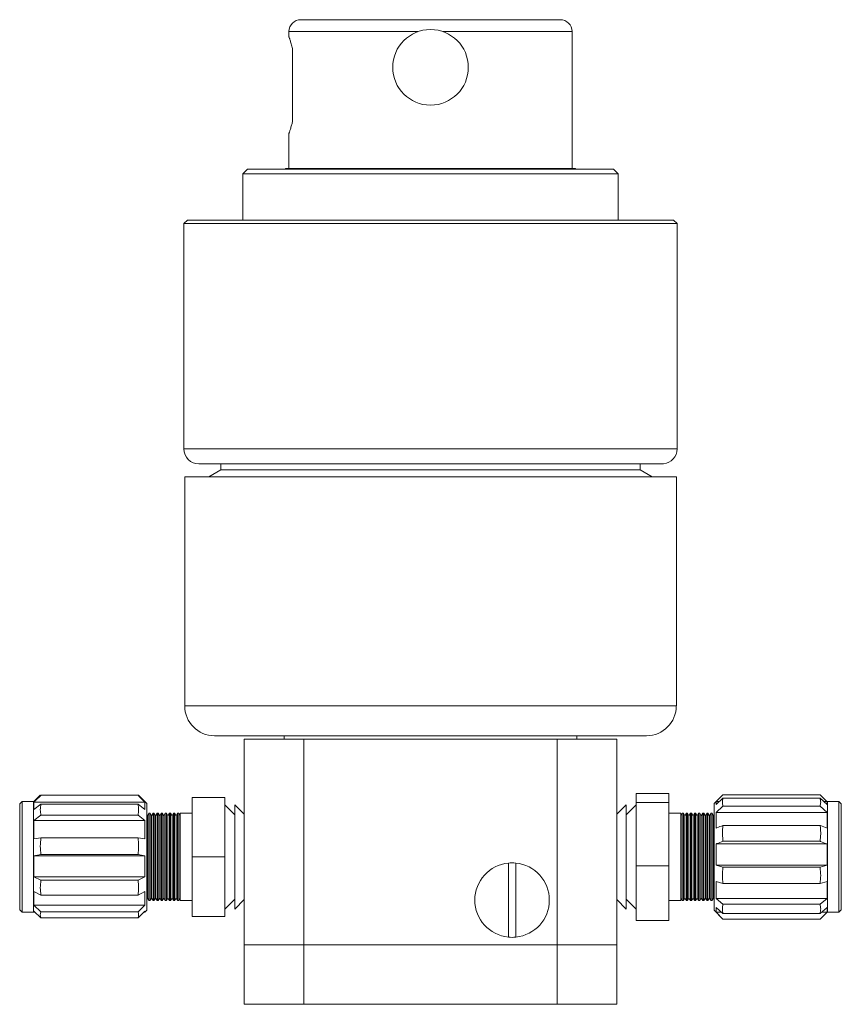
# Model space of a CAD drawing. Header units: inches. Extents: x 0.82 to 7.21, y 1.66 to 10.51.
# Tile 2 of 3: x 0.82 to 3.12, y 5.58 to 8.34. Entities that reach past the tile are written whole.
import ezdxf

# ---------------------------------------------------------------- set-up
doc = ezdxf.new("R2010")
doc.units = ezdxf.units.IN
doc.header["$MEASUREMENT"] = 0

msp = doc.modelspace()

# ---------------------------------------------------------------- linework, layer by layer
at = {"color": 7, "linetype": 'Continuous', "lineweight": 15}
for p, q in [((1.6056, 8.3398), (2.3306, 8.3398)), ((1.5722, 8.3065), (1.5722, 8.2917)), ((2.3639, 7.9238), (2.3639, 8.3065)), ((1.5822, 8.054), (1.5822, 8.2589)), ((1.5722, 8.0213), (1.5722, 7.9238)), ((1.4564, 7.9218), (1.4431, 7.9085)), ((1.4431, 7.9085), (1.4431, 7.7791)), ((2.4931, 7.9085), (1.4431, 7.9085)), ((1.4564, 7.9218), (2.4797, 7.9218)), ((1.5638, 7.9238), (1.5603, 7.9218)), ((1.5638, 7.9238), (2.3724, 7.9238)), ((2.3758, 7.9218), (2.3724, 7.9238)), ((2.4931, 7.9085), (2.4797, 7.9218)), ((2.4931, 7.7791), (2.4931, 7.9085)), ((1.2886, 7.7791), (1.2786, 7.7691)), ((1.2886, 7.7791), (2.6476, 7.7791)), ((2.6576, 7.7691), (2.6476, 7.7791)), ((1.2786, 7.7691), (1.2786, 7.1385)), ((1.2786, 7.7691), (2.6576, 7.7691)), ((2.6576, 7.1385), (2.6576, 7.7691)), ((2.6158, 7.0968), (1.3202, 7.0968)), ((1.3819, 7.0968), (1.3819, 7.0801)), ((2.5542, 7.0801), (2.5542, 7.0968)), ((1.2806, 7.0608), (1.2806, 6.4195)), ((1.2806, 7.0608), (1.9681, 7.0608)), ((1.3819, 7.0801), (1.3486, 7.0608)), ((2.5542, 7.0801), (1.3819, 7.0801)), ((1.9681, 7.0608), (2.6556, 7.0608)), ((2.5876, 7.0608), (2.5542, 7.0801)), ((2.6556, 6.4195), (2.6556, 7.0608)), ((1.9681, 6.3361), (1.3639, 6.3361)), ((1.4472, 5.7511), (1.4472, 6.3261)), ((1.4472, 6.3261), (1.6139, 6.3261)), ((1.5591, 6.3361), (1.5591, 6.3261)), ((1.6139, 6.3261), (1.6139, 5.7511)), ((1.6139, 6.3261), (2.3222, 6.3261)), ((2.5722, 6.3361), (1.9681, 6.3361)), ((2.3222, 5.7511), (2.3222, 6.3261)), ((2.3222, 6.3261), (2.4889, 6.3261)), ((2.3771, 6.3261), (2.3771, 6.3361)), ((2.4889, 6.3261), (2.4889, 5.7511)), ((2.5429, 6.1748), (2.6346, 6.1748)), ((2.5429, 6.1496), (2.5429, 6.1748)), ((2.6346, 6.1496), (2.6346, 6.1748)), ((0.8259, 6.1518), (0.8192, 6.1451)), ((0.8192, 5.997), (0.8192, 6.1451)), ((0.8582, 6.1518), (0.8259, 6.1518)), ((0.8259, 6.1518), (0.8259, 5.997)), ((0.8768, 6.1695), (0.8582, 6.1509)), ((0.8582, 6.1518), (0.8582, 5.997)), ((0.8592, 6.1296), (0.8592, 6.1499)), ((0.8592, 6.1499), (1.1695, 6.1499)), ((0.8785, 6.1446), (0.8592, 6.1296)), ((0.8785, 6.1695), (1.1502, 6.1695)), ((0.8785, 6.1446), (1.1502, 6.1446)), ((1.1695, 6.1296), (1.1502, 6.1446)), ((1.1749, 6.1464), (1.1518, 6.1695)), ((1.1695, 6.1499), (1.1695, 6.1296)), ((1.1749, 5.8475), (1.1749, 6.1464)), ((1.3932, 6.1636), (1.3016, 6.1636)), ((1.3016, 6.1636), (1.3016, 5.997)), ((1.3932, 6.1636), (1.3932, 5.997)), ((2.5429, 6.1496), (2.6346, 6.1496)), ((2.5429, 5.9717), (2.5429, 6.1496)), ((2.6346, 5.9717), (2.6346, 6.1496)), ((2.7666, 6.1518), (2.7612, 6.1464)), ((2.7612, 6.1464), (2.7612, 5.8589)), ((2.786, 6.161), (2.7666, 6.1437)), ((2.7757, 6.1518), (2.7666, 6.1518)), ((2.7666, 6.1437), (2.7666, 6.1518)), ((2.7669, 6.1518), (2.786, 6.1706)), ((3.0576, 6.1706), (2.786, 6.1706)), ((3.0576, 6.161), (2.786, 6.161)), ((3.0576, 6.1706), (3.0767, 6.1518)), ((3.077, 6.1437), (3.0576, 6.161)), ((3.077, 6.1518), (3.0679, 6.1518)), ((3.0779, 6.1509), (3.077, 6.1518)), ((3.077, 6.1518), (3.077, 6.1437)), ((3.1102, 6.1518), (3.0779, 6.1518)), ((3.0779, 5.8421), (3.0779, 6.1518)), ((3.1169, 6.1451), (3.1102, 6.1518)), ((3.1102, 5.8421), (3.1102, 6.1518)), ((3.1169, 6.1451), (3.1169, 5.8488)), ((1.1807, 6.1193), (1.1765, 6.1121)), ((1.1838, 6.1193), (1.1807, 6.1193)), ((1.1807, 6.1193), (1.1807, 5.8746)), ((1.188, 6.1121), (1.1838, 6.1193)), ((1.1838, 5.997), (1.1838, 6.1193)), ((1.1921, 6.1193), (1.188, 6.1121)), ((1.1952, 6.1193), (1.1921, 6.1193)), ((1.1921, 6.1193), (1.1921, 5.8746)), ((1.1994, 6.1121), (1.1952, 6.1193)), ((1.1952, 5.997), (1.1952, 6.1193)), ((1.2036, 6.1193), (1.1994, 6.1121)), ((1.2067, 6.1193), (1.2036, 6.1193)), ((1.2036, 6.1193), (1.2036, 5.8746)), ((1.2109, 6.1121), (1.2067, 6.1193)), ((1.2067, 5.997), (1.2067, 6.1193)), ((1.215, 6.1193), (1.2109, 6.1121)), ((1.2181, 6.1193), (1.215, 6.1193)), ((1.215, 6.1193), (1.215, 5.8746)), ((1.2223, 6.1121), (1.2181, 6.1193)), ((1.2181, 5.997), (1.2181, 6.1193)), ((1.2265, 6.1193), (1.2223, 6.1121)), ((1.2296, 6.1193), (1.2265, 6.1193)), ((1.2265, 6.1193), (1.2265, 5.8746)), ((1.2338, 6.1121), (1.2296, 6.1193)), ((1.2296, 5.997), (1.2296, 6.1193)), ((1.2379, 6.1193), (1.2338, 6.1121)), ((1.241, 6.1193), (1.2379, 6.1193)), ((1.2379, 6.1193), (1.2379, 5.8746)), ((1.2452, 6.1121), (1.241, 6.1193)), ((1.241, 5.997), (1.241, 6.1193)), ((1.2494, 6.1193), (1.2452, 6.1121)), ((1.2525, 6.1193), (1.2494, 6.1193)), ((1.2494, 6.1193), (1.2494, 5.8746)), ((1.2567, 6.1121), (1.2525, 6.1193)), ((1.2525, 5.997), (1.2525, 6.1193)), ((1.2609, 6.1193), (1.2567, 6.1121)), ((1.2639, 6.1193), (1.2609, 6.1193)), ((1.2609, 6.1193), (1.2609, 5.8746)), ((1.2681, 6.1121), (1.2639, 6.1193)), ((1.2639, 5.997), (1.2639, 6.1193)), ((1.3016, 6.1193), (1.2682, 6.1193)), ((1.2682, 5.8746), (1.2682, 6.1193)), ((1.421, 6.115), (1.3932, 6.1428)), ((1.4472, 6.1166), (1.421, 6.1428)), ((1.421, 5.997), (1.421, 6.1428)), ((2.5151, 6.1428), (2.4889, 6.1166)), ((2.5429, 6.1428), (2.5151, 6.115)), ((2.5151, 6.1428), (2.5151, 5.8511)), ((2.6679, 6.1193), (2.6346, 6.1193)), ((2.6679, 6.1193), (2.6679, 5.8839)), ((2.6722, 6.1193), (2.668, 6.1121)), ((2.6753, 6.1193), (2.6722, 6.1193)), ((2.6722, 6.1193), (2.6722, 5.8746)), ((2.6795, 6.1121), (2.6753, 6.1193)), ((2.6753, 5.8839), (2.6753, 6.1193)), ((2.6837, 6.1193), (2.6795, 6.1121)), ((2.6867, 6.1193), (2.6837, 6.1193)), ((2.6837, 6.1193), (2.6837, 5.8746)), ((2.6909, 6.1121), (2.6867, 6.1193)), ((2.6867, 5.8839), (2.6867, 6.1193)), ((2.6951, 6.1193), (2.6909, 6.1121)), ((2.6982, 6.1193), (2.6951, 6.1193)), ((2.6951, 6.1193), (2.6951, 5.8746)), ((2.7024, 6.1121), (2.6982, 6.1193)), ((2.6982, 5.8839), (2.6982, 6.1193)), ((2.7066, 6.1193), (2.7024, 6.1121)), ((2.7096, 6.1193), (2.7066, 6.1193)), ((2.7066, 6.1193), (2.7066, 5.8746)), ((2.7138, 6.1121), (2.7096, 6.1193)), ((2.7096, 5.8839), (2.7096, 6.1193)), ((2.718, 6.1193), (2.7138, 6.1121)), ((2.7211, 6.1193), (2.718, 6.1193)), ((2.718, 6.1193), (2.718, 5.8746)), ((2.7253, 6.1121), (2.7211, 6.1193)), ((2.7211, 5.8839), (2.7211, 6.1193)), ((2.7295, 6.1193), (2.7253, 6.1121)), ((2.7325, 6.1193), (2.7295, 6.1193)), ((2.7295, 6.1193), (2.7295, 5.8746)), ((2.7367, 6.1121), (2.7325, 6.1193)), ((2.7325, 5.8839), (2.7325, 6.1193)), ((2.7409, 6.1193), (2.7367, 6.1121)), ((2.744, 6.1193), (2.7409, 6.1193)), ((2.7409, 6.1193), (2.7409, 5.8746)), ((2.7482, 6.1121), (2.744, 6.1193)), ((2.744, 5.8839), (2.744, 6.1193)), ((2.7524, 6.1193), (2.7482, 6.1121)), ((2.7554, 6.1193), (2.7524, 6.1193)), ((2.7524, 6.1193), (2.7524, 5.8746)), ((2.7596, 6.1121), (2.7554, 6.1193)), ((2.7554, 5.8839), (2.7554, 6.1193)), ((2.7666, 6.1215), (2.786, 6.1388)), ((2.7666, 6.0776), (2.7666, 6.1215)), ((2.7666, 6.1215), (3.077, 6.1215)), ((3.0576, 6.1388), (2.786, 6.1388)), ((3.0576, 6.1388), (3.077, 6.1215)), ((3.077, 6.1215), (3.077, 6.0776)), ((0.8592, 6.0987), (0.8785, 6.1137)), ((0.8592, 6.0472), (0.8592, 6.0987)), ((0.8592, 6.0987), (1.1695, 6.0987)), ((0.8785, 6.1137), (1.1502, 6.1137)), ((1.1502, 6.1137), (1.1695, 6.0987)), ((1.1695, 6.0987), (1.1695, 6.0472)), ((1.1765, 6.1121), (1.1749, 6.1148)), ((1.1765, 5.997), (1.1765, 6.1121)), ((1.188, 5.997), (1.188, 6.1121)), ((1.1994, 5.997), (1.1994, 6.1121)), ((1.2109, 5.997), (1.2109, 6.1121)), ((1.2223, 5.997), (1.2223, 6.1121)), ((1.2338, 5.997), (1.2338, 6.1121)), ((1.2452, 5.997), (1.2452, 6.1121)), ((1.2567, 5.997), (1.2567, 6.1121)), ((1.2682, 6.1123), (1.2681, 6.1121)), ((1.2681, 5.997), (1.2681, 6.1121)), ((2.668, 6.1121), (2.6679, 6.1123)), ((2.668, 6.1121), (2.668, 5.8819)), ((2.6795, 6.1121), (2.6795, 5.8819)), ((2.6909, 6.1121), (2.6909, 5.8819)), ((2.7024, 6.1121), (2.7024, 5.8819)), ((2.7138, 6.1121), (2.7138, 5.8819)), ((2.7253, 6.1121), (2.7253, 5.8819)), ((2.7367, 6.1121), (2.7367, 5.8819)), ((2.7482, 6.1121), (2.7482, 5.8819)), ((2.7612, 6.1148), (2.7596, 6.1121)), ((2.7596, 6.1121), (2.7596, 5.8819)), ((3.0576, 6.085), (2.786, 6.085)), ((0.8785, 6.0506), (0.8592, 6.0472)), ((0.8785, 6.0506), (1.1502, 6.0506)), ((1.1695, 6.0472), (1.1502, 6.0506)), ((3.0576, 6.0407), (2.786, 6.0407)), ((2.7666, 5.9737), (2.7666, 6.0332)), ((2.7666, 6.0332), (3.077, 6.0332)), ((3.077, 6.0332), (3.077, 5.9737)), ((0.8192, 5.8488), (0.8192, 5.997)), ((0.8259, 5.997), (0.8259, 5.8421)), ((0.8582, 5.997), (0.8582, 5.8421)), ((0.8592, 5.9999), (0.8785, 6.0033)), ((0.8592, 5.9413), (0.8592, 5.9999)), ((0.8592, 5.9999), (1.1695, 5.9999)), ((0.8785, 6.0033), (1.1502, 6.0033)), ((1.1502, 6.0033), (1.1695, 5.9999)), ((1.1695, 5.9999), (1.1695, 5.9413)), ((1.1765, 5.8819), (1.1765, 5.997)), ((1.1838, 5.8746), (1.1838, 5.997)), ((1.188, 5.8819), (1.188, 5.997)), ((1.1952, 5.8746), (1.1952, 5.997)), ((1.1994, 5.8819), (1.1994, 5.997)), ((1.2067, 5.8746), (1.2067, 5.997)), ((1.2109, 5.8819), (1.2109, 5.997)), ((1.2181, 5.8746), (1.2181, 5.997)), ((1.2223, 5.8819), (1.2223, 5.997)), ((1.2296, 5.8746), (1.2296, 5.997)), ((1.2338, 5.8819), (1.2338, 5.997)), ((1.241, 5.8746), (1.241, 5.997)), ((1.2452, 5.8819), (1.2452, 5.997)), ((1.2525, 5.8746), (1.2525, 5.997)), ((1.2567, 5.8819), (1.2567, 5.997)), ((1.2639, 5.8746), (1.2639, 5.997)), ((1.2681, 5.8819), (1.2681, 5.997)), ((1.3932, 5.997), (1.3016, 5.997)), ((1.3016, 5.997), (1.3016, 5.8303)), ((1.3932, 5.997), (1.3932, 5.8303)), ((1.421, 5.8511), (1.421, 5.997)), ((2.1859, 5.9798), (2.1859, 5.7725)), ((2.2066, 5.9798), (2.2066, 5.7725)), ((2.5429, 5.9717), (2.6346, 5.9717)), ((2.5429, 5.8191), (2.5429, 5.9717)), ((2.6346, 5.8191), (2.6346, 5.9717)), ((2.786, 5.9678), (2.7666, 5.9737)), ((3.077, 5.9737), (2.7666, 5.9737)), ((3.0576, 5.9678), (2.786, 5.9678)), ((3.077, 5.9737), (3.0576, 5.9678)), ((0.8785, 5.9315), (0.8592, 5.9413)), ((1.1695, 5.9413), (0.8592, 5.9413)), ((0.8785, 5.9315), (1.1502, 5.9315)), ((1.1695, 5.9413), (1.1502, 5.9315)), ((2.7666, 5.928), (2.786, 5.9221)), ((2.7666, 5.8808), (2.7666, 5.928)), ((3.0576, 5.9221), (3.077, 5.928)), ((3.077, 5.928), (3.077, 5.8808)), ((0.8592, 5.8997), (0.8785, 5.8899)), ((0.8592, 5.8615), (0.8592, 5.8997)), ((1.1502, 5.8899), (1.1695, 5.8997)), ((1.1695, 5.8997), (1.1695, 5.8615)), ((3.0576, 5.9221), (2.786, 5.9221)), ((0.8785, 5.8899), (1.1502, 5.8899)), ((1.1749, 5.8791), (1.1765, 5.8819)), ((1.1765, 5.8819), (1.1807, 5.8746)), ((1.1807, 5.8746), (1.1838, 5.8746)), ((1.1838, 5.8746), (1.188, 5.8819)), ((1.188, 5.8819), (1.1921, 5.8746)), ((1.1921, 5.8746), (1.1952, 5.8746)), ((1.1952, 5.8746), (1.1994, 5.8819)), ((1.1994, 5.8819), (1.2036, 5.8746)), ((1.2036, 5.8746), (1.2067, 5.8746)), ((1.2067, 5.8746), (1.2109, 5.8819)), ((1.2109, 5.8819), (1.215, 5.8746)), ((1.215, 5.8746), (1.2181, 5.8746)), ((1.2181, 5.8746), (1.2223, 5.8819)), ((1.2223, 5.8819), (1.2265, 5.8746)), ((1.2265, 5.8746), (1.2296, 5.8746)), ((1.2296, 5.8746), (1.2338, 5.8819)), ((1.2338, 5.8819), (1.2379, 5.8746)), ((1.2379, 5.8746), (1.241, 5.8746)), ((1.241, 5.8746), (1.2452, 5.8819)), ((1.2452, 5.8819), (1.2494, 5.8746)), ((1.2494, 5.8746), (1.2525, 5.8746)), ((1.2525, 5.8746), (1.2567, 5.8819)), ((1.2567, 5.8819), (1.2609, 5.8746)), ((1.2609, 5.8746), (1.2639, 5.8746)), ((1.2639, 5.8746), (1.2681, 5.8819)), ((1.2681, 5.8819), (1.2682, 5.8817)), ((1.2682, 5.8746), (1.3016, 5.8746)), ((1.3932, 5.8511), (1.421, 5.8789)), ((1.421, 5.8511), (1.4472, 5.8774)), ((2.4889, 5.8774), (2.5151, 5.8511)), ((2.5151, 5.8789), (2.5429, 5.8511)), ((2.6346, 5.8746), (2.6679, 5.8746)), ((2.6679, 5.8839), (2.6679, 5.8746)), ((2.6679, 5.8817), (2.668, 5.8819)), ((2.668, 5.8819), (2.6722, 5.8746)), ((2.6722, 5.8746), (2.6753, 5.8746)), ((2.6753, 5.8746), (2.6753, 5.8839)), ((2.6753, 5.8746), (2.6795, 5.8819)), ((2.6795, 5.8819), (2.6837, 5.8746)), ((2.6837, 5.8746), (2.6867, 5.8746)), ((2.6867, 5.8746), (2.6867, 5.8839)), ((2.6867, 5.8746), (2.6909, 5.8819)), ((2.6909, 5.8819), (2.6951, 5.8746)), ((2.6951, 5.8746), (2.6982, 5.8746)), ((2.6982, 5.8746), (2.6982, 5.8839)), ((2.6982, 5.8746), (2.7024, 5.8819)), ((2.7024, 5.8819), (2.7066, 5.8746)), ((2.7066, 5.8746), (2.7096, 5.8746)), ((2.7096, 5.8746), (2.7096, 5.8839)), ((2.7096, 5.8746), (2.7138, 5.8819)), ((2.7138, 5.8819), (2.718, 5.8746)), ((2.718, 5.8746), (2.7211, 5.8746)), ((2.7211, 5.8746), (2.7211, 5.8839)), ((2.7211, 5.8746), (2.7253, 5.8819)), ((2.7253, 5.8819), (2.7295, 5.8746)), ((2.7295, 5.8746), (2.7325, 5.8746)), ((2.7325, 5.8746), (2.7325, 5.8839)), ((2.7325, 5.8746), (2.7367, 5.8819)), ((2.7367, 5.8819), (2.7409, 5.8746)), ((2.7409, 5.8746), (2.744, 5.8746)), ((2.744, 5.8746), (2.744, 5.8839)), ((2.744, 5.8746), (2.7482, 5.8819)), ((2.7482, 5.8819), (2.7524, 5.8746)), ((2.7524, 5.8746), (2.7554, 5.8746)), ((2.7554, 5.8746), (2.7554, 5.8839)), ((2.7554, 5.8746), (2.7596, 5.8819)), ((2.7596, 5.8819), (2.7612, 5.8791)), ((2.786, 5.8643), (2.7666, 5.8808)), ((3.077, 5.8808), (2.7666, 5.8808)), ((3.077, 5.8808), (3.0576, 5.8643)), ((0.8192, 5.8488), (0.8259, 5.8421)), ((0.8259, 5.8421), (0.8582, 5.8421)), ((0.8582, 5.8431), (0.8592, 5.8421)), ((0.8785, 5.8431), (0.8592, 5.8615)), ((1.1695, 5.8615), (0.8592, 5.8615)), ((0.8592, 5.845), (0.8785, 5.8267)), ((0.8592, 5.8421), (0.8592, 5.845)), ((0.8592, 5.8421), (0.8622, 5.8421)), ((0.8785, 5.8431), (1.1502, 5.8431)), ((1.1695, 5.8615), (1.1502, 5.8431)), ((1.1502, 5.8267), (1.1695, 5.845)), ((1.1665, 5.8421), (1.1695, 5.8421)), ((1.1695, 5.8421), (1.1749, 5.8475)), ((1.1695, 5.845), (1.1695, 5.8421)), ((2.7612, 5.8589), (2.7612, 5.8475)), ((2.7612, 5.8475), (2.7858, 5.823)), ((2.7666, 5.855), (2.786, 5.8385)), ((2.7666, 5.8422), (2.7666, 5.855)), ((2.786, 5.8228), (2.7666, 5.8422)), ((2.7817, 5.8422), (2.7666, 5.8422)), ((3.0576, 5.8643), (2.786, 5.8643)), ((3.0576, 5.8385), (3.077, 5.855)), ((3.077, 5.8422), (3.0576, 5.8228)), ((3.0578, 5.823), (3.0779, 5.8431)), ((3.077, 5.8422), (3.0619, 5.8422)), ((3.077, 5.855), (3.077, 5.8422)), ((3.0779, 5.8421), (3.1102, 5.8421)), ((3.1102, 5.8421), (3.1169, 5.8488)), ((0.8785, 5.8267), (1.1502, 5.8267)), ((1.3932, 5.8303), (1.3016, 5.8303)), ((2.5429, 5.8191), (2.6346, 5.8191)), ((2.7858, 5.823), (2.786, 5.8228)), ((3.0576, 5.8385), (2.786, 5.8385)), ((3.0576, 5.8228), (2.786, 5.8228)), ((3.0576, 5.8228), (3.0578, 5.823)), ((1.4472, 5.5845), (1.4472, 5.7511)), ((1.4472, 5.7511), (1.6139, 5.7511)), ((1.6139, 5.7511), (1.6139, 5.5845)), ((1.6139, 5.7511), (2.3222, 5.7511)), ((2.3222, 5.5845), (2.3222, 5.7511)), ((2.3222, 5.7511), (2.4889, 5.7511)), ((2.4889, 5.7511), (2.4889, 5.5845)), ((1.6139, 5.5845), (1.4472, 5.5845)), ((1.6139, 5.5845), (2.3222, 5.5845)), ((2.4889, 5.5845), (2.3222, 5.5845))]:
    msp.add_line(p, q, dxfattribs=at)
at = {"color": 8, "linetype": 'Continuous', "lineweight": 15}
for p, q in [((1.9339, 8.3065), (1.5722, 8.3065)), ((2.3639, 8.3065), (2.0022, 8.3065)), ((1.2786, 7.1385), (2.6576, 7.1385)), ((1.2806, 6.4195), (1.9681, 6.4195)), ((1.9681, 6.4195), (2.6556, 6.4195))]:
    msp.add_line(p, q, dxfattribs=at)
at = {"color": 7, "linetype": 'Continuous', "lineweight": 15}
msp.add_circle((1.9681, 8.2065), 0.1057, dxfattribs=at)
for centre, radius, start, end in [((1.6056, 8.3065), 0.0333, 90, 180), ((2.3306, 8.3065), 0.0333, 0, 90), ((1.3202, 7.1385), 0.0417, 180, 270), ((2.6159, 7.1385), 0.0417, 275.6639, 0), ((1.3639, 6.4195), 0.0833, 180, 270), ((2.5722, 6.4195), 0.0833, 270, 0), ((2.1962, 5.8761), 0.1042, 95.6931, 264.3069), ((2.1962, 5.8761), 0.1042, 84.3069, 95.6931), ((2.1962, 5.8761), 0.1042, 275.6931, 84.3069), ((2.1962, 5.8761), 0.1042, 264.3069, 275.6931)]:
    msp.add_arc(centre, radius, start, end, dxfattribs=at)
for points, knots in [([(1.5822, 8.2589), (1.5816, 8.2613), (1.5803, 8.266), (1.5785, 8.2721), (1.5769, 8.2776), (1.5754, 8.2823), (1.5742, 8.286), (1.5732, 8.2889), (1.5726, 8.2908), (1.5723, 8.2918), (1.5723, 8.2917), (1.5723, 8.2917)], [0, 0, 0, 0, 0.1151, 0.230957, 0.349242, 0.468388, 0.583497, 0.699445, 0.818095, 0.937704, 1, 1, 1, 1]), ([(1.5723, 8.0213), (1.5723, 8.0212), (1.5722, 8.0211), (1.5725, 8.0219), (1.5731, 8.0236), (1.5739, 8.0262), (1.5754, 8.0307), (1.5774, 8.0368), (1.5794, 8.0439), (1.5809, 8.0491), (1.5818, 8.0524), (1.5822, 8.054)], [0, 0, 0, 0, 0.048826, 0.160752, 0.275172, 0.390444, 0.500559, 0.724282, 0.838094, 0.918917, 1, 1, 1, 1]), ([(2.62, 7.097), (2.62, 7.097), (2.6201, 7.097), (2.6198, 7.097), (2.6193, 7.097), (2.6185, 7.0969), (2.6174, 7.0968), (2.6165, 7.0968), (2.6159, 7.0968), (2.6158, 7.0968)], [0, 0, 0, 0, 0.066961, 0.249053, 0.425521, 0.607061, 0.784303, 0.966707, 1, 1, 1, 1]), ([(0.8592, 6.1499), (0.8652, 6.156), (0.8716, 6.1625), (0.8781, 6.169), (0.8785, 6.1695)], [0, 0, 0, 0, 0.932568, 1, 1, 1, 1]), ([(0.8785, 6.1137), (0.8777, 6.1188), (0.876, 6.1291), (0.8777, 6.1394), (0.8785, 6.1446)], [0, 0, 0, 0, 0.495253, 1, 1, 1, 1]), ([(0.8785, 6.1695), (0.8783, 6.1695), (0.8772, 6.1695), (0.8771, 6.1695), (0.877, 6.1695)], [0, 0, 0, 0, 0.2186085, 1, 1, 1, 1]), ([(1.1502, 6.1695), (1.1559, 6.1637), (1.1623, 6.1572), (1.1687, 6.1507), (1.1695, 6.1499)], [0, 0, 0, 0, 0.881979, 1, 1, 1, 1]), ([(1.1502, 6.1446), (1.151, 6.1395), (1.1527, 6.1292), (1.151, 6.1189), (1.1502, 6.1137)], [0, 0, 0, 0, 0.495253, 1, 1, 1, 1]), ([(2.786, 6.1388), (2.7851, 6.1425), (2.7835, 6.1499), (2.7851, 6.1573), (2.786, 6.161)], [0, 0, 0, 0, 0.495253, 1, 1, 1, 1]), ([(3.0576, 6.161), (3.0585, 6.1574), (3.0601, 6.15), (3.0585, 6.1426), (3.0576, 6.1388)], [0, 0, 0, 0, 0.495253, 1, 1, 1, 1]), ([(2.786, 6.085), (2.7803, 6.0828), (2.7738, 6.0804), (2.7674, 6.0779), (2.7666, 6.0776)], [0, 0, 0, 0, 0.881979, 1, 1, 1, 1]), ([(2.786, 6.0407), (2.7849, 6.0537), (2.7836, 6.0685), (2.7857, 6.0832), (2.786, 6.085)], [0, 0, 0, 0, 0.877123, 1, 1, 1, 1]), ([(3.0576, 6.085), (3.0579, 6.0834), (3.059, 6.0753), (3.0598, 6.0604), (3.0584, 6.0473), (3.0576, 6.0407)], [0, 0, 0, 0, 0.109414, 0.551328, 1, 1, 1, 1]), ([(3.077, 6.0776), (3.071, 6.0799), (3.0645, 6.0824), (3.0581, 6.0849), (3.0576, 6.085)], [0, 0, 0, 0, 0.932568, 1, 1, 1, 1]), ([(0.8785, 6.0033), (0.8777, 6.0111), (0.876, 6.0269), (0.8777, 6.0426), (0.8785, 6.0506)], [0, 0, 0, 0, 0.495253, 1, 1, 1, 1]), ([(1.1502, 6.0506), (1.151, 6.0428), (1.1527, 6.027), (1.151, 6.0113), (1.1502, 6.0033)], [0, 0, 0, 0, 0.495253, 1, 1, 1, 1]), ([(2.7666, 6.0332), (2.7674, 6.0335), (2.7738, 6.036), (2.7803, 6.0385), (2.786, 6.0407)], [0, 0, 0, 0, 0.118021, 1, 1, 1, 1]), ([(3.0576, 6.0407), (3.0581, 6.0405), (3.0645, 6.038), (3.071, 6.0355), (3.077, 6.0332)], [0, 0, 0, 0, 0.067432, 1, 1, 1, 1]), ([(2.786, 5.9221), (2.7851, 5.9296), (2.7835, 5.9449), (2.7851, 5.9601), (2.786, 5.9678)], [0, 0, 0, 0, 0.495253, 1, 1, 1, 1]), ([(3.0576, 5.9678), (3.0585, 5.9603), (3.0601, 5.945), (3.0585, 5.9298), (3.0576, 5.9221)], [0, 0, 0, 0, 0.495253, 1, 1, 1, 1]), ([(0.8785, 5.8899), (0.8777, 5.8968), (0.876, 5.9107), (0.8777, 5.9245), (0.8785, 5.9315)], [0, 0, 0, 0, 0.495253, 1, 1, 1, 1]), ([(1.1502, 5.9315), (1.151, 5.9247), (1.1527, 5.9108), (1.151, 5.8969), (1.1502, 5.8899)], [0, 0, 0, 0, 0.495253, 1, 1, 1, 1]), ([(0.8785, 5.8267), (0.8777, 5.8294), (0.876, 5.8349), (0.8777, 5.8403), (0.8785, 5.8431)], [0, 0, 0, 0, 0.495253, 1, 1, 1, 1]), ([(1.1502, 5.8431), (1.151, 5.8404), (1.1527, 5.8349), (1.151, 5.8294), (1.1502, 5.8267)], [0, 0, 0, 0, 0.495253, 1, 1, 1, 1]), ([(2.786, 5.8385), (2.7851, 5.8428), (2.7835, 5.8514), (2.7851, 5.86), (2.786, 5.8643)], [0, 0, 0, 0, 0.495253, 1, 1, 1, 1]), ([(3.0576, 5.8643), (3.0585, 5.86), (3.0601, 5.8515), (3.0585, 5.8429), (3.0576, 5.8385)], [0, 0, 0, 0, 0.495253, 1, 1, 1, 1])]:
    msp.add_open_spline(points, degree=3, knots=knots, dxfattribs=at)

doc.saveas('drawing.dxf')
